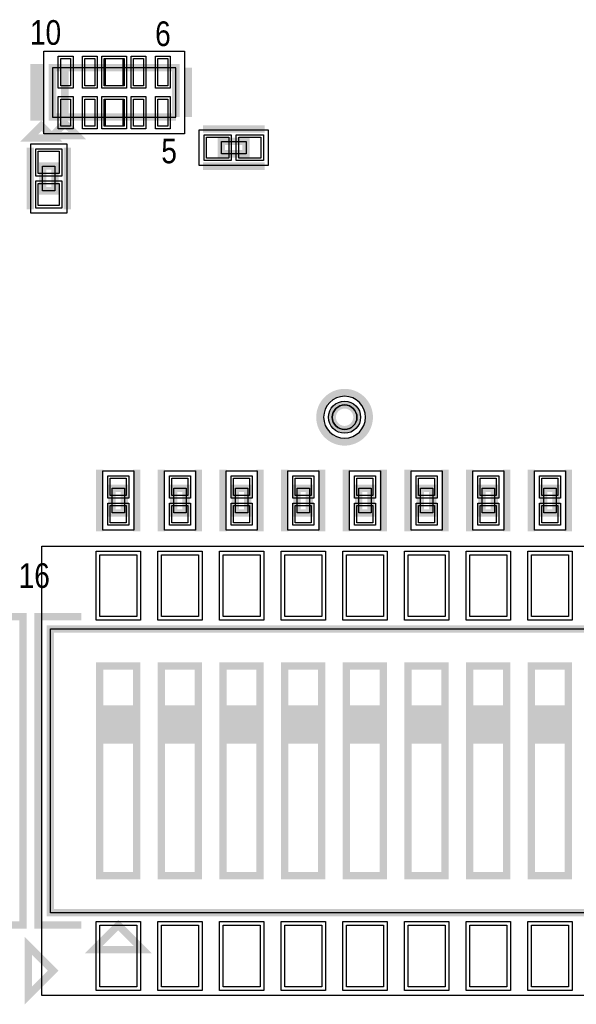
# Model space of a CAD drawing. Extents: x -10 to 137, y -26 to 192.
# Tile 69 of 78: x 75 to 86, y 118 to 138. Entities that reach past the tile are written whole.
import ezdxf

# ---------------------------------------------------------------- set-up
doc = ezdxf.new("R2010")
doc.units = 0
for name, color, linetype in [('PG_ASSEMBLY_TOP', 120, 'CONTINUOUS'), ('PG_DFA_BOUND_TOP', 95, 'CONTINUOUS'), ('PG_PASTEMASK_TOP', 212, 'CONTINUOUS'), ('PG_PLACE_BOUND_TOP', 23, 'CONTINUOUS'), ('PG_SILKSCREEN_TOP', 7, 'CONTINUOUS'), ('PIN_PASTEMASK_TOP', 212, 'CONTINUOUS'), ('PIN_SOLDERMASK_TOP', 110, 'CONTINUOUS'), ('PIN_TOP', 140, 'CONTINUOUS')]:
    doc.layers.add(name, color=color, linetype=linetype)

msp = doc.modelspace()

# ---------------------------------------------------------------- linework, layer by layer
at = {"layer": 'PG_ASSEMBLY_TOP', "const_width": 0.1524}
for points in [[(78.232508, 136.112009), (78.232508, 137.128009), (75.692508, 137.128009), (75.692508, 136.112009), (75.946508, 136.112009), (75.946508, 137.128009)], [(75.946508, 137.128009), (75.946508, 136.112009), (78.232508, 136.112009)], [(75.946508, 135.985009), (75.692508, 135.731009), (76.200508, 135.731009), (75.946508, 135.985009)], [(79.679599, 135.6106), (79.171599, 135.6106), (79.171599, 135.3566), (79.679599, 135.3566), (79.679599, 135.6106)], [(75.7428, 134.594801), (75.7428, 135.102801), (75.4888, 135.102801), (75.4888, 134.594801), (75.7428, 134.594801)], [(77.17409, 127.965708), (77.17409, 128.473708), (76.92009, 128.473708), (76.92009, 127.965708), (77.17409, 127.965708)], [(78.44409, 127.965708), (78.44409, 128.473708), (78.19009, 128.473708), (78.19009, 127.965708), (78.44409, 127.965708)], [(79.71409, 127.965708), (79.71409, 128.473708), (79.46009, 128.473708), (79.46009, 127.965708), (79.71409, 127.965708)], [(80.98409, 127.965708), (80.98409, 128.473708), (80.73009, 128.473708), (80.73009, 127.965708), (80.98409, 127.965708)], [(82.25409, 127.965708), (82.25409, 128.473708), (82.00009, 128.473708), (82.00009, 127.965708), (82.25409, 127.965708)], [(83.52409, 127.965708), (83.52409, 128.473708), (83.27009, 128.473708), (83.27009, 127.965708), (83.52409, 127.965708)], [(84.79409, 127.965708), (84.79409, 128.473708), (84.54009, 128.473708), (84.54009, 127.965708), (84.79409, 127.965708)], [(86.06409, 127.965708), (86.06409, 128.473708), (85.81009, 128.473708), (85.81009, 127.965708), (86.06409, 127.965708)], [(75.65009, 119.7356), (87.33409, 119.7356), (87.33409, 125.5776), (75.65009, 125.5776), (75.65009, 119.7356)], [(76.66609, 124.8156), (77.42809, 124.8156), (77.42809, 120.4976), (76.66609, 120.4976), (76.66609, 123.2916), (77.42809, 123.2916), (77.42809, 123.4186), (76.66609, 123.4186), (76.66609, 123.5456), (77.42809, 123.5456), (77.42809, 123.6726), (76.66609, 123.6726), (76.66609, 123.7996), (77.42809, 123.7996), (77.42809, 123.9266), (76.66609, 123.9266), (76.66609, 123.2916), (76.66609, 124.8156)], [(77.93609, 124.8156), (78.69809, 124.8156), (78.69809, 120.4976), (77.93609, 120.4976), (77.93609, 123.2916), (78.69809, 123.2916), (78.69809, 123.4186), (77.93609, 123.4186), (77.93609, 123.5456), (78.69809, 123.5456), (78.69809, 123.6726), (77.93609, 123.6726), (77.93609, 123.7996), (78.69809, 123.7996), (78.69809, 123.9266), (77.93609, 123.9266), (77.93609, 123.2916), (77.93609, 124.8156)], [(79.20609, 124.8156), (79.96809, 124.8156), (79.96809, 120.4976), (79.20609, 120.4976), (79.20609, 123.2916), (79.96809, 123.2916), (79.96809, 123.4186), (79.20609, 123.4186), (79.20609, 123.5456), (79.96809, 123.5456), (79.96809, 123.6726), (79.20609, 123.6726), (79.20609, 123.7996), (79.96809, 123.7996), (79.96809, 123.9266), (79.20609, 123.9266), (79.20609, 123.2916), (79.20609, 124.8156)], [(80.47609, 124.8156), (81.23809, 124.8156), (81.23809, 120.4976), (80.47609, 120.4976), (80.47609, 123.2916), (81.23809, 123.2916), (81.23809, 123.4186), (80.47609, 123.4186), (80.47609, 123.5456), (81.23809, 123.5456), (81.23809, 123.6726), (80.47609, 123.6726), (80.47609, 123.7996), (81.23809, 123.7996), (81.23809, 123.9266), (80.47609, 123.9266), (80.47609, 123.2916), (80.47609, 124.8156)], [(81.74609, 124.8156), (82.50809, 124.8156), (82.50809, 120.4976), (81.74609, 120.4976), (81.74609, 123.2916), (82.50809, 123.2916), (82.50809, 123.4186), (81.74609, 123.4186), (81.74609, 123.5456), (82.50809, 123.5456), (82.50809, 123.6726), (81.74609, 123.6726), (81.74609, 123.7996), (82.50809, 123.7996), (82.50809, 123.9266), (81.74609, 123.9266), (81.74609, 123.2916), (81.74609, 124.8156)], [(83.01609, 124.8156), (83.77809, 124.8156), (83.77809, 120.4976), (83.01609, 120.4976), (83.01609, 123.2916), (83.77809, 123.2916), (83.77809, 123.4186), (83.01609, 123.4186), (83.01609, 123.5456), (83.77809, 123.5456), (83.77809, 123.6726), (83.01609, 123.6726), (83.01609, 123.7996), (83.77809, 123.7996), (83.77809, 123.9266), (83.01609, 123.9266), (83.01609, 123.2916), (83.01609, 124.8156)], [(84.28609, 124.8156), (85.04809, 124.8156), (85.04809, 120.4976), (84.28609, 120.4976), (84.28609, 123.2916), (85.04809, 123.2916), (85.04809, 123.4186), (84.28609, 123.4186), (84.28609, 123.5456), (85.04809, 123.5456), (85.04809, 123.6726), (84.28609, 123.6726), (84.28609, 123.7996), (85.04809, 123.7996), (85.04809, 123.9266), (84.28609, 123.9266), (84.28609, 123.2916), (84.28609, 124.8156)], [(85.55609, 124.8156), (86.31809, 124.8156), (86.31809, 120.4976), (85.55609, 120.4976), (85.55609, 123.2916), (86.31809, 123.2916), (86.31809, 123.4186), (85.55609, 123.4186), (85.55609, 123.5456), (86.31809, 123.5456), (86.31809, 123.6726), (85.55609, 123.6726), (85.55609, 123.7996), (86.31809, 123.7996), (86.31809, 123.9266), (85.55609, 123.9266), (85.55609, 123.2916), (85.55609, 124.8156)], [(77.04709, 119.4816), (76.53909, 118.9736), (77.55509, 118.9736), (77.04709, 119.4816)]]:
    msp.add_lwpolyline(points, dxfattribs=at)
msp.add_lwpolyline([(81.96199, 129.934462, 1), (81.45399, 129.934462, 1), (81.96199, 129.934462)], format="xyb", dxfattribs=at)
at = {"layer": 'PG_DFA_BOUND_TOP'}
for points in [[(78.410308, 135.770709), (75.514708, 135.770709), (75.514708, 137.469308), (78.410308, 137.469308)], [(80.136599, 135.8519), (80.136599, 135.1153), (78.7146, 135.1153), (78.7146, 135.8519)], [(75.9841, 134.137801), (75.2475, 134.137801), (75.2475, 135.5598), (75.9841, 135.5598)], [(76.72959, 127.6096), (76.72959, 128.829816), (77.36459, 128.829816), (77.36459, 127.6096)], [(77.99959, 127.6096), (77.99959, 128.829816), (78.63459, 128.829816), (78.63459, 127.6096)], [(79.26959, 127.6096), (79.26959, 128.829816), (79.90459, 128.829816), (79.90459, 127.6096)], [(80.53959, 127.6096), (80.53959, 128.829816), (81.17459, 128.829816), (81.17459, 127.6096)], [(81.80959, 127.6096), (81.80959, 128.829816), (82.44459, 128.829816), (82.44459, 127.6096)], [(83.07959, 127.6096), (83.07959, 128.829816), (83.71459, 128.829816), (83.71459, 127.6096)], [(84.34959, 127.6096), (84.34959, 128.829816), (84.98459, 128.829816), (84.98459, 127.6096)], [(85.61959, 127.6096), (85.61959, 128.829816), (86.25459, 128.829816), (86.25459, 127.6096)], [(75.47229, 118.0338), (75.47229, 127.2794), (87.51189, 127.2794), (87.51189, 118.0338)]]:
    msp.add_lwpolyline(points, close=True, dxfattribs=at)
msp.add_lwpolyline([(82.13979, 129.934462, 1), (81.27619, 129.934462, 1)], format="xyb", close=True, dxfattribs=at)
at = {"layer": 'PG_PASTEMASK_TOP'}
for points in [[(77.142508, 136.758108), (76.782508, 136.758108), (76.782508, 137.316908), (77.142508, 137.316908)], [(77.142508, 135.923109), (76.782508, 135.923109), (76.782508, 136.481909), (77.142508, 136.481909)]]:
    msp.add_lwpolyline(points, close=True, dxfattribs=at)
at = {"layer": 'PG_PLACE_BOUND_TOP'}
for points in [[(75.692508, 136.112009), (78.232508, 136.112009), (78.232508, 137.128009), (75.692508, 137.128009)], [(79.679599, 135.6106), (79.679599, 135.3566), (79.171599, 135.3566), (79.171599, 135.6106)], [(75.7428, 134.594801), (75.4888, 134.594801), (75.4888, 135.102801), (75.7428, 135.102801)], [(76.92009, 127.965708), (76.92009, 128.473708), (77.17409, 128.473708), (77.17409, 127.965708)], [(78.19009, 127.965708), (78.19009, 128.473708), (78.44409, 128.473708), (78.44409, 127.965708)], [(79.46009, 127.965708), (79.46009, 128.473708), (79.71409, 128.473708), (79.71409, 127.965708)], [(80.73009, 127.965708), (80.73009, 128.473708), (80.98409, 128.473708), (80.98409, 127.965708)], [(82.00009, 127.965708), (82.00009, 128.473708), (82.25409, 128.473708), (82.25409, 127.965708)], [(83.27009, 127.965708), (83.27009, 128.473708), (83.52409, 128.473708), (83.52409, 127.965708)], [(84.54009, 127.965708), (84.54009, 128.473708), (84.79409, 128.473708), (84.79409, 127.965708)], [(85.81009, 127.965708), (85.81009, 128.473708), (86.06409, 128.473708), (86.06409, 127.965708)], [(75.65009, 119.7356), (75.65009, 125.5776), (87.33409, 125.5776), (87.33409, 119.7356)]]:
    msp.add_lwpolyline(points, close=True, dxfattribs=at)
msp.add_lwpolyline([(81.96199, 129.934462, 1), (81.45399, 129.934462, 1)], format="xyb", close=True, dxfattribs=at)
at = {"layer": 'PG_SILKSCREEN_TOP', "const_width": 0.1524}
for points in [[(75.438508, 137.128009), (75.438508, 136.112009), (75.311508, 136.112009), (75.311508, 137.128009), (75.438508, 137.128009)], [(78.486508, 136.112009), (78.486508, 137.128009)], [(75.463908, 135.934209), (75.209908, 135.680209), (75.717908, 135.680209), (75.463908, 135.934209)], [(80.060599, 135.8646), (78.790599, 135.8646)], [(75.2348, 134.213801), (75.2348, 135.483801)], [(75.9968, 134.213801), (75.9968, 135.483801)], [(80.060599, 135.1026), (78.790599, 135.1026)], [(76.66609, 127.584708), (76.66609, 128.854708)], [(77.42809, 127.584708), (77.42809, 128.854708)], [(77.93609, 127.584708), (77.93609, 128.854708)], [(78.69809, 127.584708), (78.69809, 128.854708)], [(79.20609, 127.584708), (79.20609, 128.854708)], [(79.96809, 127.584708), (79.96809, 128.854708)], [(80.47609, 127.584708), (80.47609, 128.854708)], [(81.23809, 127.584708), (81.23809, 128.854708)], [(81.74609, 127.584708), (81.74609, 128.854708)], [(82.50809, 127.584708), (82.50809, 128.854708)], [(83.01609, 127.584708), (83.01609, 128.854708)], [(83.77809, 127.584708), (83.77809, 128.854708)], [(84.28609, 127.584708), (84.28609, 128.854708)], [(85.04809, 127.584708), (85.04809, 128.854708)], [(85.55609, 127.584708), (85.55609, 128.854708)], [(86.31809, 127.584708), (86.31809, 128.854708)], [(74.1934, 125.8316), (75.0824, 125.8316), (75.0824, 119.4816), (74.1934, 119.4816)], [(76.28509, 119.4816), (75.39609, 119.4816), (75.39609, 125.8316), (76.28509, 125.8316)], [(75.704954, 118.543324), (75.196954, 119.051324), (75.196954, 118.035324), (75.704954, 118.543324)]]:
    msp.add_lwpolyline(points, dxfattribs=at)
msp.add_lwpolyline([(82.21599, 129.934462, 1), (81.19999, 129.934462, 1), (82.21599, 129.934462)], format="xyb", dxfattribs=at)
at = {"layer": 'PIN_PASTEMASK_TOP'}
for points in [[(76.06411, 136.758108), (75.86091, 136.758108), (75.86091, 137.316908), (76.06411, 137.316908)], [(76.564109, 136.758108), (76.360909, 136.758108), (76.360909, 137.316908), (76.564109, 137.316908)], [(77.564107, 136.758108), (77.360907, 136.758108), (77.360907, 137.316908), (77.564107, 137.316908)], [(78.064106, 136.758108), (77.860906, 136.758108), (77.860906, 137.316908), (78.064106, 137.316908)], [(76.06411, 135.923109), (75.86091, 135.923109), (75.86091, 136.481909), (76.06411, 136.481909)], [(76.564109, 135.923109), (76.360909, 135.923109), (76.360909, 136.481909), (76.564109, 136.481909)], [(77.564107, 135.923109), (77.360907, 135.923109), (77.360907, 136.481909), (77.564107, 136.481909)], [(78.064106, 135.923109), (77.860906, 135.923109), (77.860906, 136.481909), (78.064106, 136.481909)], [(79.3242, 135.6995), (79.3242, 135.2677), (78.867, 135.2677), (78.867, 135.6995)], [(79.984199, 135.6995), (79.984199, 135.2677), (79.526999, 135.2677), (79.526999, 135.6995)], [(75.8317, 134.9502), (75.3999, 134.9502), (75.3999, 135.4074), (75.8317, 135.4074)], [(75.8317, 134.290201), (75.3999, 134.290201), (75.3999, 134.747401), (75.8317, 134.747401)], [(77.21219, 128.321816), (76.88199, 128.321816), (76.88199, 128.677416), (77.21219, 128.677416)], [(78.48219, 128.321816), (78.15199, 128.321816), (78.15199, 128.677416), (78.48219, 128.677416)], [(79.75219, 128.321816), (79.42199, 128.321816), (79.42199, 128.677416), (79.75219, 128.677416)], [(81.02219, 128.321816), (80.69199, 128.321816), (80.69199, 128.677416), (81.02219, 128.677416)], [(82.29219, 128.321816), (81.96199, 128.321816), (81.96199, 128.677416), (82.29219, 128.677416)], [(83.56219, 128.321816), (83.23199, 128.321816), (83.23199, 128.677416), (83.56219, 128.677416)], [(84.83219, 128.321816), (84.50199, 128.321816), (84.50199, 128.677416), (84.83219, 128.677416)], [(86.10219, 128.321816), (85.77199, 128.321816), (85.77199, 128.677416), (86.10219, 128.677416)], [(77.21219, 127.762), (76.88199, 127.762), (76.88199, 128.1176), (77.21219, 128.1176)], [(78.48219, 127.762), (78.15199, 127.762), (78.15199, 128.1176), (78.48219, 128.1176)], [(79.75219, 127.762), (79.42199, 127.762), (79.42199, 128.1176), (79.75219, 128.1176)], [(81.02219, 127.762), (80.69199, 127.762), (80.69199, 128.1176), (81.02219, 128.1176)], [(82.29219, 127.762), (81.96199, 127.762), (81.96199, 128.1176), (82.29219, 128.1176)], [(83.56219, 127.762), (83.23199, 127.762), (83.23199, 128.1176), (83.56219, 128.1176)], [(84.83219, 127.762), (84.50199, 127.762), (84.50199, 128.1176), (84.83219, 128.1176)], [(86.10219, 127.762), (85.77199, 127.762), (85.77199, 128.1176), (86.10219, 128.1176)], [(76.66609, 125.8316), (76.66609, 127.1016), (77.42809, 127.1016), (77.42809, 125.8316)], [(77.93609, 125.8316), (77.93609, 127.1016), (78.69809, 127.1016), (78.69809, 125.8316)], [(79.20609, 125.8316), (79.20609, 127.1016), (79.96809, 127.1016), (79.96809, 125.8316)], [(80.47609, 125.8316), (80.47609, 127.1016), (81.23809, 127.1016), (81.23809, 125.8316)], [(81.74609, 125.8316), (81.74609, 127.1016), (82.50809, 127.1016), (82.50809, 125.8316)], [(83.01609, 125.8316), (83.01609, 127.1016), (83.77809, 127.1016), (83.77809, 125.8316)], [(84.28609, 125.8316), (84.28609, 127.1016), (85.04809, 127.1016), (85.04809, 125.8316)], [(85.55609, 125.8316), (85.55609, 127.1016), (86.31809, 127.1016), (86.31809, 125.8316)], [(76.66609, 118.2116), (76.66609, 119.4816), (77.42809, 119.4816), (77.42809, 118.2116)], [(77.93609, 118.2116), (77.93609, 119.4816), (78.69809, 119.4816), (78.69809, 118.2116)], [(79.20609, 118.2116), (79.20609, 119.4816), (79.96809, 119.4816), (79.96809, 118.2116)], [(80.47609, 118.2116), (80.47609, 119.4816), (81.23809, 119.4816), (81.23809, 118.2116)], [(81.74609, 118.2116), (81.74609, 119.4816), (82.50809, 119.4816), (82.50809, 118.2116)], [(83.01609, 118.2116), (83.01609, 119.4816), (83.77809, 119.4816), (83.77809, 118.2116)], [(84.28609, 118.2116), (84.28609, 119.4816), (85.04809, 119.4816), (85.04809, 118.2116)], [(85.55609, 118.2116), (85.55609, 119.4816), (86.31809, 119.4816), (86.31809, 118.2116)]]:
    msp.add_lwpolyline(points, close=True, dxfattribs=at)
at = {"layer": 'PIN_SOLDERMASK_TOP'}
for points in [[(76.11491, 136.707308), (75.81011, 136.707308), (75.81011, 137.367708), (76.11491, 137.367708)], [(76.614909, 136.707308), (76.310109, 136.707308), (76.310109, 137.367708), (76.614909, 137.367708)], [(77.216508, 136.707308), (76.708508, 136.707308), (76.708508, 137.367708), (77.216508, 137.367708)], [(77.614907, 136.707308), (77.310107, 136.707308), (77.310107, 137.367708), (77.614907, 137.367708)], [(78.114906, 136.707308), (77.810106, 136.707308), (77.810106, 137.367708), (78.114906, 137.367708)], [(76.11491, 135.872309), (75.81011, 135.872309), (75.81011, 136.532709), (76.11491, 136.532709)], [(76.614909, 135.872309), (76.310109, 135.872309), (76.310109, 136.532709), (76.614909, 136.532709)], [(77.216508, 135.872309), (76.708508, 135.872309), (76.708508, 136.532709), (77.216508, 136.532709)], [(77.614907, 135.872309), (77.310107, 135.872309), (77.310107, 136.532709), (77.614907, 136.532709)], [(78.114906, 135.872309), (77.810106, 135.872309), (77.810106, 136.532709), (78.114906, 136.532709)], [(79.375, 135.7503), (79.375, 135.2169), (78.8162, 135.2169), (78.8162, 135.7503)], [(80.034999, 135.7503), (80.034999, 135.2169), (79.476199, 135.2169), (79.476199, 135.7503)], [(75.8825, 134.8994), (75.3491, 134.8994), (75.3491, 135.4582), (75.8825, 135.4582)], [(75.8825, 134.239401), (75.3491, 134.239401), (75.3491, 134.798201), (75.8825, 134.798201)], [(77.26299, 128.271016), (76.83119, 128.271016), (76.83119, 128.728216), (77.26299, 128.728216)], [(78.53299, 128.271016), (78.10119, 128.271016), (78.10119, 128.728216), (78.53299, 128.728216)], [(79.80299, 128.271016), (79.37119, 128.271016), (79.37119, 128.728216), (79.80299, 128.728216)], [(81.07299, 128.271016), (80.64119, 128.271016), (80.64119, 128.728216), (81.07299, 128.728216)], [(82.34299, 128.271016), (81.91119, 128.271016), (81.91119, 128.728216), (82.34299, 128.728216)], [(83.61299, 128.271016), (83.18119, 128.271016), (83.18119, 128.728216), (83.61299, 128.728216)], [(84.88299, 128.271016), (84.45119, 128.271016), (84.45119, 128.728216), (84.88299, 128.728216)], [(86.15299, 128.271016), (85.72119, 128.271016), (85.72119, 128.728216), (86.15299, 128.728216)], [(77.26299, 127.7112), (76.83119, 127.7112), (76.83119, 128.1684), (77.26299, 128.1684)], [(78.53299, 127.7112), (78.10119, 127.7112), (78.10119, 128.1684), (78.53299, 128.1684)], [(79.80299, 127.7112), (79.37119, 127.7112), (79.37119, 128.1684), (79.80299, 128.1684)], [(81.07299, 127.7112), (80.64119, 127.7112), (80.64119, 128.1684), (81.07299, 128.1684)], [(82.34299, 127.7112), (81.91119, 127.7112), (81.91119, 128.1684), (82.34299, 128.1684)], [(83.61299, 127.7112), (83.18119, 127.7112), (83.18119, 128.1684), (83.61299, 128.1684)], [(84.88299, 127.7112), (84.45119, 127.7112), (84.45119, 128.1684), (84.88299, 128.1684)], [(86.15299, 127.7112), (85.72119, 127.7112), (85.72119, 128.1684), (86.15299, 128.1684)], [(76.58989, 125.7554), (76.58989, 127.1778), (77.50429, 127.1778), (77.50429, 125.7554)], [(77.85989, 125.7554), (77.85989, 127.1778), (78.77429, 127.1778), (78.77429, 125.7554)], [(79.12989, 125.7554), (79.12989, 127.1778), (80.04429, 127.1778), (80.04429, 125.7554)], [(80.39989, 125.7554), (80.39989, 127.1778), (81.31429, 127.1778), (81.31429, 125.7554)], [(81.66989, 125.7554), (81.66989, 127.1778), (82.58429, 127.1778), (82.58429, 125.7554)], [(82.93989, 125.7554), (82.93989, 127.1778), (83.85429, 127.1778), (83.85429, 125.7554)], [(84.20989, 125.7554), (84.20989, 127.1778), (85.12429, 127.1778), (85.12429, 125.7554)], [(85.47989, 125.7554), (85.47989, 127.1778), (86.39429, 127.1778), (86.39429, 125.7554)], [(76.58989, 118.1354), (76.58989, 119.5578), (77.50429, 119.5578), (77.50429, 118.1354)], [(77.85989, 118.1354), (77.85989, 119.5578), (78.77429, 119.5578), (78.77429, 118.1354)], [(79.12989, 118.1354), (79.12989, 119.5578), (80.04429, 119.5578), (80.04429, 118.1354)], [(80.39989, 118.1354), (80.39989, 119.5578), (81.31429, 119.5578), (81.31429, 118.1354)], [(81.66989, 118.1354), (81.66989, 119.5578), (82.58429, 119.5578), (82.58429, 118.1354)], [(82.93989, 118.1354), (82.93989, 119.5578), (83.85429, 119.5578), (83.85429, 118.1354)], [(84.20989, 118.1354), (84.20989, 119.5578), (85.12429, 119.5578), (85.12429, 118.1354)], [(85.47989, 118.1354), (85.47989, 119.5578), (86.39429, 119.5578), (86.39429, 118.1354)]]:
    msp.add_lwpolyline(points, close=True, dxfattribs=at)
msp.add_circle((81.70799, 129.934462), 0.3302, dxfattribs=at)
at = {"layer": 'PIN_TOP'}
for points in [[(76.06411, 136.758108), (75.86091, 136.758108), (75.86091, 137.316908), (76.06411, 137.316908)], [(76.564109, 136.758108), (76.360909, 136.758108), (76.360909, 137.316908), (76.564109, 137.316908)], [(77.165708, 136.758108), (76.759308, 136.758108), (76.759308, 137.316908), (77.165708, 137.316908)], [(77.564107, 136.758108), (77.360907, 136.758108), (77.360907, 137.316908), (77.564107, 137.316908)], [(78.064106, 136.758108), (77.860906, 136.758108), (77.860906, 137.316908), (78.064106, 137.316908)], [(76.06411, 135.923109), (75.86091, 135.923109), (75.86091, 136.481909), (76.06411, 136.481909)], [(76.564109, 135.923109), (76.360909, 135.923109), (76.360909, 136.481909), (76.564109, 136.481909)], [(77.165708, 135.923109), (76.759308, 135.923109), (76.759308, 136.481909), (77.165708, 136.481909)], [(77.564107, 135.923109), (77.360907, 135.923109), (77.360907, 136.481909), (77.564107, 136.481909)], [(78.064106, 135.923109), (77.860906, 135.923109), (77.860906, 136.481909), (78.064106, 136.481909)], [(79.3242, 135.6995), (79.3242, 135.2677), (78.867, 135.2677), (78.867, 135.6995)], [(79.984199, 135.6995), (79.984199, 135.2677), (79.526999, 135.2677), (79.526999, 135.6995)], [(75.8317, 134.9502), (75.3999, 134.9502), (75.3999, 135.4074), (75.8317, 135.4074)], [(75.8317, 134.290201), (75.3999, 134.290201), (75.3999, 134.747401), (75.8317, 134.747401)], [(77.21219, 128.321816), (76.88199, 128.321816), (76.88199, 128.677416), (77.21219, 128.677416)], [(78.48219, 128.321816), (78.15199, 128.321816), (78.15199, 128.677416), (78.48219, 128.677416)], [(79.75219, 128.321816), (79.42199, 128.321816), (79.42199, 128.677416), (79.75219, 128.677416)], [(81.02219, 128.321816), (80.69199, 128.321816), (80.69199, 128.677416), (81.02219, 128.677416)], [(82.29219, 128.321816), (81.96199, 128.321816), (81.96199, 128.677416), (82.29219, 128.677416)], [(83.56219, 128.321816), (83.23199, 128.321816), (83.23199, 128.677416), (83.56219, 128.677416)], [(84.83219, 128.321816), (84.50199, 128.321816), (84.50199, 128.677416), (84.83219, 128.677416)], [(86.10219, 128.321816), (85.77199, 128.321816), (85.77199, 128.677416), (86.10219, 128.677416)], [(77.21219, 127.762), (76.88199, 127.762), (76.88199, 128.1176), (77.21219, 128.1176)], [(78.48219, 127.762), (78.15199, 127.762), (78.15199, 128.1176), (78.48219, 128.1176)], [(79.75219, 127.762), (79.42199, 127.762), (79.42199, 128.1176), (79.75219, 128.1176)], [(81.02219, 127.762), (80.69199, 127.762), (80.69199, 128.1176), (81.02219, 128.1176)], [(82.29219, 127.762), (81.96199, 127.762), (81.96199, 128.1176), (82.29219, 128.1176)], [(83.56219, 127.762), (83.23199, 127.762), (83.23199, 128.1176), (83.56219, 128.1176)], [(84.83219, 127.762), (84.50199, 127.762), (84.50199, 128.1176), (84.83219, 128.1176)], [(86.10219, 127.762), (85.77199, 127.762), (85.77199, 128.1176), (86.10219, 128.1176)], [(76.66609, 125.8316), (76.66609, 127.1016), (77.42809, 127.1016), (77.42809, 125.8316)], [(77.93609, 125.8316), (77.93609, 127.1016), (78.69809, 127.1016), (78.69809, 125.8316)], [(79.20609, 125.8316), (79.20609, 127.1016), (79.96809, 127.1016), (79.96809, 125.8316)], [(80.47609, 125.8316), (80.47609, 127.1016), (81.23809, 127.1016), (81.23809, 125.8316)], [(81.74609, 125.8316), (81.74609, 127.1016), (82.50809, 127.1016), (82.50809, 125.8316)], [(83.01609, 125.8316), (83.01609, 127.1016), (83.77809, 127.1016), (83.77809, 125.8316)], [(84.28609, 125.8316), (84.28609, 127.1016), (85.04809, 127.1016), (85.04809, 125.8316)], [(85.55609, 125.8316), (85.55609, 127.1016), (86.31809, 127.1016), (86.31809, 125.8316)], [(76.66609, 118.2116), (76.66609, 119.4816), (77.42809, 119.4816), (77.42809, 118.2116)], [(77.93609, 118.2116), (77.93609, 119.4816), (78.69809, 119.4816), (78.69809, 118.2116)], [(79.20609, 118.2116), (79.20609, 119.4816), (79.96809, 119.4816), (79.96809, 118.2116)], [(80.47609, 118.2116), (80.47609, 119.4816), (81.23809, 119.4816), (81.23809, 118.2116)], [(81.74609, 118.2116), (81.74609, 119.4816), (82.50809, 119.4816), (82.50809, 118.2116)], [(83.01609, 118.2116), (83.01609, 119.4816), (83.77809, 119.4816), (83.77809, 118.2116)], [(84.28609, 118.2116), (84.28609, 119.4816), (85.04809, 119.4816), (85.04809, 118.2116)], [(85.55609, 118.2116), (85.55609, 119.4816), (86.31809, 119.4816), (86.31809, 118.2116)]]:
    msp.add_lwpolyline(points, close=True, dxfattribs=at)
msp.add_circle((81.70799, 129.934462), 0.254, dxfattribs=at)

# ---------------------------------------------------------------- texts
at = {"layer": 'PG_SILKSCREEN_TOP', "width": 0.85}
for s, p in [('10', (75.228209, 137.599758)), ('6', (77.806309, 137.574358)), ('5', (77.933309, 135.161358)), ('16', (74.995024, 126.421388))]:
    msp.add_text(s, height=0.508, dxfattribs=at).set_placement(p)

doc.saveas('drawing.dxf')
